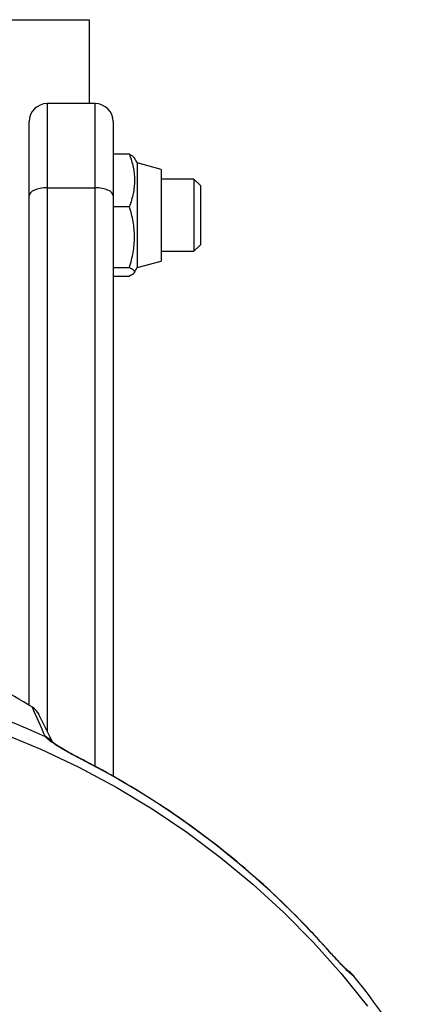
# Model space of a CAD drawing. Header units: millimetres. Extents: x 28 to 424, y 2 to 742.
# Tile 7 of 8: x 281 to 346, y 411 to 575. Entities that reach past the tile are written whole.
import ezdxf

# ---------------------------------------------------------------- set-up
doc = ezdxf.new("R2010")
doc.units = ezdxf.units.MM

msp = doc.modelspace()

# ---------------------------------------------------------------- linework, layer by layer
at = {"color": 7, "linetype": 'Continuous', "lineweight": 25}
for p, q in [((243.91, 575.07), (292.14, 575.07)), ((292.14, 575.07), (292.14, 561.12)), ((293.14, 561.12), (285.14, 561.12)), ((282.14, 545.81), (282.14, 558.12)), ((296.14, 558.12), (296.14, 545.81)), ((298.83, 552.7), (296.14, 552.7)), ((300.14, 551.27), (299.62, 552.18)), ((304.14, 550.19), (300.14, 551.27)), ((300.14, 551.27), (300.14, 533.87)), ((304.14, 550.19), (304.14, 534.94)), ((309.57, 548.57), (304.14, 548.57)), ((310.64, 547.49), (309.57, 548.57)), ((309.57, 548.57), (309.57, 536.57)), ((285.14, 547.13), (293.14, 547.13)), ((310.64, 547.49), (310.64, 537.64)), ((282.14, 461.1), (282.14, 545.81)), ((296.14, 545.81), (296.14, 449.28)), ((296.14, 543.99), (298.83, 543.99)), ((309.57, 536.57), (310.64, 537.64)), ((304.14, 536.57), (309.57, 536.57)), ((296.14, 533.86), (298.83, 533.86)), ((299.63, 532.97), (300.14, 533.87)), ((300.14, 533.87), (304.14, 534.94)), ((296.14, 532.43), (298.83, 532.43)), ((282.68, 460.79), (282.67, 460.8)), ((286.03, 455.02), (283.78, 459.56)), ((331.22, 421.16), (331.2, 421.21))]:
    msp.add_line(p, q, dxfattribs=at)
at = {"color": 8, "linetype": 'Continuous', "lineweight": 25}
for p, q in [((285.14, 561.12), (285.14, 547.13)), ((293.14, 547.13), (293.14, 561.12)), ((285.14, 547.13), (285.14, 456.81)), ((293.14, 450.94), (293.14, 547.13)), ((285.14, 455.78), (285.14, 455.74)), ((290.94, 452.08), (290.92, 452.13))]:
    msp.add_line(p, q, dxfattribs=at)
at = {"color": 7, "linetype": 'Continuous', "lineweight": 25, "flags": 128}
for points in [[(285.14, 547.13), (284.56, 547.1), (284, 547.03), (283.48, 546.91), (283.02, 546.74), (282.65, 546.54), (282.37, 546.31), (282.2, 546.06), (282.14, 545.81)], [(296.14, 545.81), (296.09, 546.06), (295.92, 546.31), (295.64, 546.54), (295.27, 546.74), (294.81, 546.91), (294.29, 547.03), (293.73, 547.1), (293.14, 547.13)], [(277.63, 456.49), (284.1, 453.81), (290.43, 450.8), (296.61, 447.49), (302.6, 443.89), (308.41, 439.99), (314.01, 435.81), (319.39, 431.36), (324.54, 426.66), (329.45, 421.7), (334.1, 416.51), (338.48, 411.1)]]:
    msp.add_lwpolyline(points, dxfattribs=at)
at = {"color": 7, "linetype": 'Continuous', "lineweight": 25}
for centre, radius, start, end in [((285.14, 558.12), 3, 90, 180), ((293.14, 558.12), 3, 0, 90), ((281.08, 458.26), 3, 25.7349, 58.0881), ((227.11, 327.22), 140.23, 42.0605, 62.9234), ((333.85, 414.26), 3, 38.8209, 68.3878), ((336.13, 416.1), 0.0645, 355.138, 36.7554)]:
    msp.add_arc(centre, radius, start, end, dxfattribs=at)
at = {"color": 8, "linetype": 'Continuous', "lineweight": 25}
for centre, radius, start, end in [((281.12, 458.27), 2.96, 25.7263, 58.1416), ((284.01, 453.3), 2.63, 40.7169, 68.2575), ((333.89, 414.37), 2.88, 36.8054, 68.8938)]:
    msp.add_arc(centre, radius, start, end, dxfattribs=at)
at = {"color": 7, "linetype": 'Continuous', "lineweight": 25}
for points, knots in [([(298.83, 552.7), (299.09, 551.99), (299.31, 551.27), (299.6, 549.83), (299.68, 549.09), (299.68, 547.98), (299.66, 547.61), (299.59, 546.88), (299.53, 546.51), (299.31, 545.42), (299.09, 544.71), (298.83, 543.99)], [0, 0, 0, 0, 0.25, 0.25, 0.5, 0.5, 0.625, 0.625, 0.75, 0.75, 1, 1, 1, 1]), ([(298.83, 552.7), (299.1, 552.58), (299.49, 552.39), (299.55, 552.21), (299.57, 552.15)], [0, 0, 0, 0, 0.6828694, 1, 1, 1, 1]), ([(298.83, 533.86), (299.09, 534.68), (299.31, 535.53), (299.6, 537.22), (299.68, 538.07), (299.68, 539.36), (299.66, 539.79), (299.58, 540.65), (299.53, 541.08), (299.3, 542.34), (299.09, 543.17), (298.83, 543.99)], [0, 0, 0, 0, 0.25, 0.25, 0.5, 0.5, 0.625, 0.625, 0.75, 0.75, 1, 1, 1, 1]), ([(298.83, 533.86), (299.09, 533.74), (299.31, 533.63), (299.6, 533.39), (299.68, 533.27), (299.68, 533.09), (299.66, 533.03), (299.59, 532.91), (299.53, 532.85), (299.31, 532.67), (299.09, 532.55), (298.83, 532.43)], [0, 0, 0, 0, 0.25, 0.25, 0.5, 0.5, 0.625, 0.625, 0.75, 0.75, 1, 1, 1, 1]), ([(282.68, 460.79), (280.69, 461.99), (277.17, 464.11), (273.45, 465.87), (271.83, 466.64)], [0, 0, 0, 0, 0.564859, 1, 1, 1, 1]), ([(284.83, 455.95), (284.94, 455.9), (285.11, 455.83), (285.24, 455.71), (285.27, 455.67)], [0, 0, 0, 0, 0.695015, 1, 1, 1, 1]), ([(284.99, 455.74), (284.95, 455.78), (284.92, 455.82), (284.89, 455.85), (284.89, 455.86), (284.89, 455.86), (284.89, 455.86), (284.88, 455.86), (284.88, 455.87), (284.88, 455.87)], [0, 0, 0, 0, 0.0004184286, 0.0004184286, 0.0004184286, 0.0004280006, 0.0004280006, 0.0004280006, 0.0004704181, 0.0004704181, 0.0004704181, 0.0004704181]), ([(284.88, 455.87), (284.93, 455.84), (284.98, 455.82), (285.06, 455.79), (285.09, 455.78), (285.13, 455.77), (285.13, 455.78), (285.1, 455.8), (285.07, 455.82), (285.03, 455.84)], [0, 0, 0, 0, 0.25, 0.25, 0.5, 0.5, 0.75, 0.75, 1, 1, 1, 1]), ([(290.94, 452.08), (290.29, 452.41), (289.66, 452.74), (288.73, 453.25), (288.43, 453.42), (287.84, 453.76), (287.56, 453.92), (287.16, 454.16), (287.02, 454.24), (286.77, 454.4), (286.64, 454.48), (286.28, 454.72), (286.06, 454.86), (285.67, 455.14), (285.49, 455.28), (285.2, 455.53), (285.08, 455.64), (284.99, 455.74)], [0, 0, 0, 0, 0.25, 0.25, 0.375, 0.375, 0.5, 0.5, 0.5625, 0.5625, 0.625, 0.625, 0.75, 0.75, 0.875, 0.875, 1, 1, 1, 1]), ([(286.01, 455.01), (286.01, 455.01), (286.01, 455.01), (285.98, 455.05), (285.93, 455.1), (285.88, 455.16), (285.86, 455.18), (285.85, 455.2), (285.81, 455.24), (285.66, 455.39), (285.41, 455.62), (285.15, 455.74), (285.02, 455.8)], [0, 0, 0, 0, 0.040108, 0.097412, 0.179551, 0.268305, 0.272529, 0.278935, 0.302503, 0.409605, 0.70326, 1, 1, 1, 1]), ([(285.03, 455.84), (285.04, 455.84), (285.11, 455.8), (285.24, 455.72), (285.46, 455.56), (285.74, 455.33), (285.91, 455.09), (286, 454.95)], [0, 0, 0, 0, 0.012202, 0.190692, 0.331983, 0.629084, 1, 1, 1, 1]), ([(290.92, 452.13), (290.51, 452.34), (289.67, 452.77), (288.46, 453.44), (287.42, 454.05), (286.65, 454.54), (286.18, 454.87), (285.97, 455.06), (285.97, 455.05), (285.98, 455.05)], [0, 0, 0, 0, 0.182527, 0.37865, 0.565265, 0.717036, 0.846207, 0.953901, 1, 1, 1, 1]), ([(331.2, 421.21), (330.41, 422.07), (328.13, 424.56), (324.19, 428.51), (319.31, 432.98), (314.21, 437.22), (308.92, 441.21), (303.44, 444.95), (297.89, 448.37), (293.68, 450.7), (291.37, 451.9), (290.92, 452.13)], [0, 0, 0, 0, 0.0690012, 0.1987368, 0.3284824, 0.4582312, 0.5879826, 0.717737, 0.8474943, 0.9704346, 1, 1, 1, 1]), ([(332.97, 419.27), (332.86, 419.39), (332.41, 419.87), (331.81, 420.53), (331.32, 421.07), (331.2, 421.21)], [0, 0, 0, 0, 0.19566, 0.795331, 1, 1, 1, 1]), ([(336.2, 416.1), (336.12, 416.13), (336.01, 416.2), (335.82, 416.36), (335.74, 416.42), (335.59, 416.55), (335.51, 416.62), (335.25, 416.86), (335.06, 417.05), (334.65, 417.46), (334.44, 417.68), (333.99, 418.15), (333.75, 418.39), (333.27, 418.91), (333.02, 419.18), (332.26, 420), (331.75, 420.57), (331.22, 421.16)], [0, 0, 0, 0, 0.125, 0.125, 0.1875, 0.1875, 0.25, 0.25, 0.375, 0.375, 0.5, 0.5, 0.625, 0.625, 0.75, 0.75, 1, 1, 1, 1]), ([(335.37, 416.83), (335.37, 416.84), (335.36, 416.84), (335.18, 416.99), (334.84, 417.32), (334.28, 417.88), (333.64, 418.54), (333.17, 419.06), (332.97, 419.27)], [0, 0, 0, 0, 0.065327, 0.190904, 0.358976, 0.569564, 0.818981, 1, 1, 1, 1])]:
    msp.add_open_spline(points, degree=3, knots=knots, dxfattribs=at)
for points in [[(284.87, 455.87), (279.61, 458.25), (274.23, 460.3), (268.72, 462.03)], [(284.83, 455.95), (284.11, 457.53), (283.4, 459.13), (282.68, 460.79)], [(285.03, 455.84), (284.96, 455.88), (284.89, 455.91), (284.83, 455.95)], [(346.26, 401.84), (343.21, 406.8), (339.86, 411.55), (336.2, 416.1)]]:
    msp.add_open_spline(points, degree=3, dxfattribs=at)

doc.saveas('drawing.dxf')
